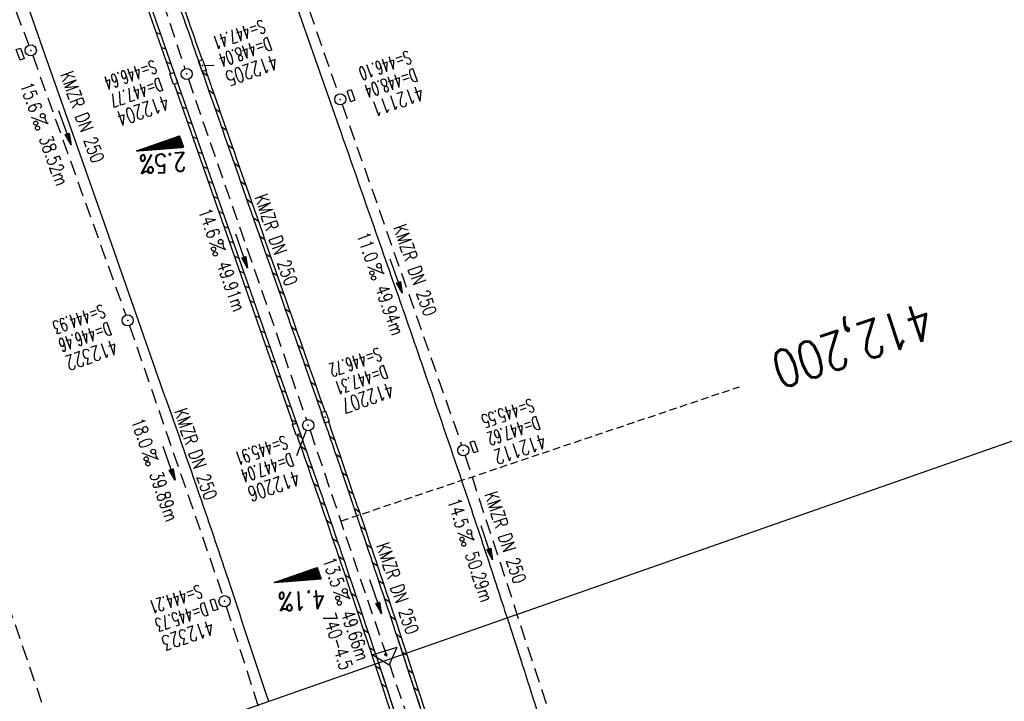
# Model space of a CAD drawing. Extents: x 232973 to 447511, y -373687 to 444035.
# Tile 6 of 40: x 447212 to 447344, y 443067 to 443158. Entities that reach past the tile are written whole.
import ezdxf
from ezdxf.enums import TextEntityAlignment as Align

# ---------------------------------------------------------------- set-up
doc = ezdxf.new("R2010")
doc.units = 0
doc.header["$LTSCALE"] = 2
doc.header["$MEASUREMENT"] = 0
for name, pattern in [('AUSGEZOGEN', [0]), ('GESTRICH-X2', [1.5, 1, -0.5]), ('GESTRICHELT', [0.75, 0.5, -0.25])]:
    doc.linetypes.add(name, pattern=pattern)
doc.layers.get('0').update_dxf_attribs({"linetype": 'AUSGEZOGEN'})
for name, color, linetype in [('FBR', 8, 'CONTINUOUS'), ('GEF', 7, 'CONTINUOUS'), ('HEKTOM', 250, 'GESTRICHELT'), ('KANAL', 7, 'GESTRICH-X2'), ('Netzknoten_PKT', 7, 'CONTINUOUS'), ('Netzknoten_PKT-NR', 7, 'CONTINUOUS'), ('Netzknoten_SIGNATUR', 7, 'CONTINUOUS'), ('PFEIL', 7, 'CONTINUOUS'), ('Planeinteilung', 6, 'CONTINUOUS'), ('RAHMEN', 250, 'AUSGEZOGEN'), ('SCHACHTNR', 6, 'CONTINUOUS'), ('SCHLITZRINNE', 8, 'AUSGEZOGEN'), ('SCHSYMBOL', 7, 'AUSGEZOGEN'), ('TEXTO', 4, 'CONTINUOUS'), ('TEXTU', 4, 'CONTINUOUS')]:
    doc.layers.add(name, color=color, linetype=linetype)
doc.styles.add('ROMANS', font='romans.shx', dxfattribs={"width": 0.8})

# ---------------------------------------------------------------- blocks, each defined once
blk = doc.blocks.new('GST')
at = {"color": 0}
blk.add_circle((0, 0), 0.75, dxfattribs=at)
blk.add_point((0, 0), dxfattribs=at)
blk = doc.blocks.new('17')
blk.add_lwpolyline([(-0.76, -1.22), (0.75, -1.22), (0.75, -1.8), (-0.76, -1.8)], close=True)
blk.add_blockref('GST', (0, 0))
blk = doc.blocks.new('PROM')
blk.add_line((1.57, 1.82), (0.02, 0.02))
for centre, radius in [((0.32, 1.51), 0.317), ((0.94, 0.29), 0.283), ((1.64, 0.29), 0.283)]:
    blk.add_circle(centre, radius)
blk.add_arc((0.99, 2.68), 1.03, 239.1414, 303.3549)
blk = doc.blocks.new('PFEIL2')
at = {"color": 0}
for p, q in [((0.88, 0), (-2.4, -0.01)), ((0.88, -0.27), (0.88, 0.28)), ((0.88, 0.28), (2.43, 0.01)), ((0.91, 0.27), (0.88, 0.26)), ((0.97, 0.26), (0.88, 0.25)), ((1.02, 0.25), (0.88, 0.23)), ((1.07, 0.24), (0.88, 0.21)), ((1.13, 0.23), (0.88, 0.19)), ((1.18, 0.22), (0.88, 0.17)), ((1.24, 0.21), (0.88, 0.15)), ((1.29, 0.21), (0.88, 0.14)), ((1.34, 0.2), (0.88, 0.12)), ((1.4, 0.19), (0.88, 0.1)), ((1.45, 0.18), (0.88, 0.08)), ((1.51, 0.17), (0.88, 0.06)), ((1.56, 0.16), (0.88, 0.04)), ((1.61, 0.15), (0.88, 0.02)), ((1.67, 0.14), (0.88, 0.01)), ((1.72, 0.13), (0.88, -0.01)), ((1.78, 0.12), (0.88, -0.03)), ((1.83, 0.11), (0.88, -0.05)), ((1.88, 0.1), (0.88, -0.07)), ((1.94, 0.09), (0.88, -0.09)), ((2.05, 0.08), (0.88, -0.12)), ((1.99, 0.08), (0.88, -0.11)), ((2.1, 0.07), (0.88, -0.14)), ((2.15, 0.06), (0.88, -0.16)), ((2.21, 0.05), (0.88, -0.18)), ((2.26, 0.04), (0.88, -0.2)), ((2.32, 0.03), (0.88, -0.22)), ((2.37, 0.02), (0.88, -0.23)), ((2.42, 0.01), (0.88, -0.25)), ((2.43, 0.01), (0.88, -0.27))]:
    blk.add_line(p, q, dxfattribs=at)
blk = doc.blocks.new('13')
blk.add_lwpolyline([(0.76, 1.22), (-0.75, 1.22), (-0.75, 1.8), (0.76, 1.8)], close=True)
at = {"rotation": 180}
blk.add_blockref('GST', (0, 0), dxfattribs=at)
blk = doc.blocks.new('10')
blk.add_blockref('GST', (0, 0))
blk = doc.blocks.new('30')
at = {"color": 0}
for p, q in [((-0.75, -0.29), (-0.75, 0.29)), ((-0.75, 0.29), (0.75, 0.29)), ((0.75, 0.29), (0.75, -0.29)), ((0.75, -0.29), (-0.75, -0.29))]:
    blk.add_line(p, q, dxfattribs=at)
blk.add_point((0, 0), dxfattribs=at)
blk = doc.blocks.new('PKT')
at = {"color": 0}
blk.add_circle((0, 0), 0.15, dxfattribs=at)
blk.add_point((0, 0), dxfattribs=at)
blk = doc.blocks.new('Station_Netzknoten')
at = {"layer": 'Netzknoten_SIGNATUR'}
for p, q in [((-1.75, 0.5), (1.75, 0.5)), ((0, -1.5), (-1.75, 0.5)), ((0, -1.5), (1.75, 0.5))]:
    blk.add_line(p, q, dxfattribs=at)
blk.add_point((0, 0), dxfattribs=at)
blk = doc.blocks.new('*X5')
at = {"color": 0}
for p, q in [((725.83, 193.84), (727.44, 195.45)), ((725.83, 193.85), (727.43, 195.45)), ((725.83, 193.86), (727.42, 195.45)), ((725.83, 193.87), (727.41, 195.45)), ((725.83, 193.88), (727.4, 195.45)), ((725.83, 193.89), (727.39, 195.45)), ((725.83, 193.9), (727.38, 195.45)), ((725.83, 193.91), (727.37, 195.45)), ((725.83, 193.91), (727.37, 195.45)), ((725.83, 193.92), (727.36, 195.45)), ((725.83, 193.93), (727.35, 195.45)), ((725.83, 193.94), (727.34, 195.45)), ((725.83, 193.95), (727.33, 195.45)), ((725.83, 193.96), (727.32, 195.45)), ((725.83, 193.97), (727.31, 195.45)), ((725.83, 193.98), (727.3, 195.45)), ((725.83, 193.99), (727.29, 195.45)), ((725.83, 193.99), (727.29, 195.45)), ((725.83, 194), (727.28, 195.45)), ((725.83, 194.01), (727.27, 195.45)), ((725.83, 194.02), (727.26, 195.45)), ((725.83, 194.03), (727.25, 195.45)), ((725.83, 194.04), (727.24, 195.45)), ((725.83, 194.05), (727.23, 195.45)), ((725.83, 194.06), (727.22, 195.45)), ((725.83, 194.06), (727.21, 195.45)), ((725.83, 194.07), (727.21, 195.45)), ((725.83, 194.08), (727.2, 195.45)), ((725.83, 194.09), (727.19, 195.45)), ((725.83, 194.1), (727.18, 195.45)), ((725.83, 194.11), (727.17, 195.45)), ((725.83, 194.12), (727.16, 195.45)), ((725.83, 194.13), (727.15, 195.45)), ((725.83, 194.14), (727.14, 195.45)), ((725.83, 194.14), (727.14, 195.45)), ((725.83, 194.15), (727.13, 195.45)), ((725.83, 194.16), (727.12, 195.45)), ((725.83, 194.17), (727.11, 195.45)), ((725.83, 194.18), (727.1, 195.45)), ((725.83, 194.19), (727.09, 195.45)), ((725.83, 194.2), (727.08, 195.45)), ((725.83, 194.21), (727.07, 195.45)), ((725.83, 194.21), (727.06, 195.45)), ((725.83, 194.22), (727.06, 195.45)), ((725.83, 194.23), (727.05, 195.45)), ((725.83, 194.24), (727.04, 195.45)), ((725.83, 194.25), (727.03, 195.45)), ((725.83, 194.26), (727.02, 195.45)), ((725.83, 194.27), (727.01, 195.45)), ((725.83, 194.28), (727, 195.45)), ((725.83, 194.29), (726.99, 195.45)), ((725.83, 194.29), (726.99, 195.45)), ((725.83, 194.3), (726.98, 195.45)), ((725.83, 194.31), (726.97, 195.45)), ((725.83, 194.32), (726.96, 195.45)), ((725.83, 194.33), (726.95, 195.45)), ((725.83, 194.34), (726.94, 195.45)), ((725.83, 194.35), (726.93, 195.45)), ((725.83, 194.36), (726.92, 195.45)), ((725.83, 194.37), (726.91, 195.45)), ((725.83, 194.37), (726.91, 195.45)), ((725.83, 194.38), (726.9, 195.45)), ((725.83, 194.39), (726.89, 195.45)), ((725.83, 194.4), (726.88, 195.45)), ((725.83, 194.41), (726.87, 195.45)), ((725.83, 194.42), (726.86, 195.45)), ((725.83, 194.43), (726.85, 195.45)), ((725.83, 194.44), (726.84, 195.45)), ((725.83, 194.44), (726.83, 195.45)), ((725.83, 194.45), (726.83, 195.45)), ((725.83, 194.46), (726.82, 195.45)), ((725.83, 194.47), (726.81, 195.45)), ((725.83, 194.48), (726.8, 195.45)), ((725.83, 194.49), (726.79, 195.45)), ((725.83, 194.5), (726.78, 195.45)), ((725.83, 194.51), (726.77, 195.45)), ((725.83, 194.52), (726.76, 195.45)), ((725.83, 194.52), (726.76, 195.45)), ((725.83, 194.53), (726.75, 195.45)), ((725.83, 194.54), (726.74, 195.45)), ((725.83, 194.55), (726.73, 195.45)), ((725.83, 194.56), (726.72, 195.45)), ((725.83, 194.57), (726.71, 195.45)), ((725.83, 194.58), (726.7, 195.45)), ((725.83, 194.59), (726.69, 195.45)), ((725.83, 194.59), (726.68, 195.45)), ((725.83, 194.6), (726.68, 195.45)), ((725.83, 194.61), (726.67, 195.45)), ((725.83, 194.62), (726.66, 195.45)), ((725.83, 194.63), (726.65, 195.45)), ((725.83, 194.64), (726.64, 195.45)), ((725.83, 194.65), (726.63, 195.45)), ((725.83, 194.66), (726.62, 195.45)), ((725.83, 194.67), (726.61, 195.45)), ((725.83, 194.67), (726.61, 195.45)), ((725.83, 194.68), (726.6, 195.45)), ((725.83, 194.69), (726.59, 195.45)), ((725.83, 194.7), (726.58, 195.45)), ((725.83, 194.71), (726.57, 195.45)), ((725.83, 194.72), (726.56, 195.45)), ((725.83, 194.73), (726.55, 195.45)), ((725.83, 194.74), (726.54, 195.45)), ((725.83, 194.75), (726.53, 195.45)), ((725.83, 194.75), (726.53, 195.45)), ((725.83, 194.76), (726.52, 195.45)), ((725.83, 194.77), (726.51, 195.45)), ((725.83, 194.78), (726.5, 195.45)), ((725.83, 194.79), (726.49, 195.45)), ((725.83, 194.8), (726.48, 195.45)), ((725.83, 194.81), (726.47, 195.45)), ((725.83, 194.82), (726.46, 195.45)), ((725.83, 194.82), (726.45, 195.45)), ((725.83, 194.83), (726.45, 195.45)), ((725.83, 194.84), (726.44, 195.45)), ((725.83, 194.85), (726.43, 195.45)), ((725.83, 194.86), (726.42, 195.45)), ((725.83, 194.87), (726.41, 195.45)), ((725.83, 194.88), (726.4, 195.45)), ((725.83, 194.89), (726.39, 195.45)), ((725.83, 194.9), (726.38, 195.45)), ((725.83, 194.9), (726.38, 195.45)), ((725.83, 194.91), (726.37, 195.45)), ((725.83, 194.92), (726.36, 195.45)), ((725.83, 194.93), (726.35, 195.45)), ((725.83, 194.94), (726.34, 195.45)), ((725.83, 194.95), (726.33, 195.45)), ((725.83, 194.96), (726.32, 195.45)), ((725.83, 194.97), (726.31, 195.45)), ((725.83, 194.98), (726.3, 195.45)), ((725.83, 194.98), (726.3, 195.45)), ((725.83, 194.99), (726.29, 195.45)), ((725.83, 195), (726.28, 195.45)), ((725.83, 195.01), (726.27, 195.45)), ((725.83, 195.02), (726.26, 195.45)), ((725.83, 195.03), (726.25, 195.45)), ((725.83, 195.04), (726.24, 195.45)), ((725.83, 195.05), (726.23, 195.45)), ((725.83, 195.05), (726.22, 195.45)), ((725.83, 195.06), (726.22, 195.45)), ((725.83, 195.07), (726.21, 195.45)), ((725.83, 195.08), (726.2, 195.45)), ((725.83, 195.09), (726.19, 195.45)), ((725.83, 195.1), (726.18, 195.45)), ((725.83, 195.11), (726.17, 195.45)), ((725.83, 195.12), (726.16, 195.45)), ((725.83, 195.13), (726.15, 195.45)), ((725.83, 195.13), (726.15, 195.45)), ((725.83, 195.14), (726.14, 195.45)), ((725.83, 195.15), (726.13, 195.45)), ((725.83, 195.16), (726.12, 195.45)), ((725.83, 195.17), (726.11, 195.45)), ((725.83, 195.18), (726.1, 195.45)), ((725.83, 195.19), (726.09, 195.45)), ((725.83, 195.2), (726.08, 195.45)), ((725.83, 195.2), (726.07, 195.45)), ((725.83, 195.21), (726.07, 195.45)), ((725.83, 195.22), (726.06, 195.45)), ((725.83, 195.23), (726.05, 195.45)), ((725.83, 195.24), (726.04, 195.45)), ((725.83, 195.25), (726.03, 195.45)), ((725.83, 195.26), (726.02, 195.45)), ((725.83, 195.27), (726.01, 195.45)), ((725.83, 195.28), (726, 195.45)), ((725.83, 195.28), (726, 195.45)), ((725.83, 195.29), (725.99, 195.45)), ((725.83, 195.3), (725.98, 195.45)), ((725.83, 195.31), (725.97, 195.45)), ((725.83, 195.32), (725.96, 195.45)), ((725.83, 195.33), (725.95, 195.45)), ((725.83, 195.34), (725.94, 195.45)), ((725.83, 195.35), (725.93, 195.45)), ((725.83, 195.36), (725.92, 195.45)), ((725.83, 195.36), (725.92, 195.45)), ((725.83, 195.37), (725.91, 195.45)), ((725.83, 195.38), (725.9, 195.45)), ((725.83, 195.39), (725.89, 195.45)), ((725.83, 195.4), (725.88, 195.45)), ((725.83, 195.41), (725.87, 195.45)), ((725.83, 195.42), (725.86, 195.45)), ((725.83, 195.43), (725.85, 195.45)), ((725.83, 195.43), (725.84, 195.45)), ((725.83, 195.44), (725.84, 195.45)), ((725.83, 193.83), (727.43, 195.43)), ((725.83, 193.82), (727.43, 195.42)), ((725.83, 193.81), (727.43, 195.41)), ((725.83, 193.8), (727.42, 195.4)), ((725.83, 193.79), (727.42, 195.38)), ((725.83, 193.78), (727.42, 195.37)), ((725.83, 193.77), (727.41, 195.36)), ((725.83, 193.76), (727.41, 195.35)), ((725.83, 193.76), (727.41, 195.34)), ((725.83, 193.75), (727.4, 195.32)), ((725.83, 193.74), (727.4, 195.31)), ((725.83, 193.73), (727.4, 195.3)), ((725.83, 193.72), (727.4, 195.29)), ((725.83, 193.71), (727.39, 195.28)), ((725.83, 193.7), (727.39, 195.26)), ((725.83, 193.69), (727.39, 195.25)), ((725.83, 193.68), (727.38, 195.24)), ((725.83, 193.68), (727.38, 195.23)), ((725.83, 193.67), (727.38, 195.22)), ((725.83, 193.66), (727.37, 195.2)), ((725.83, 193.65), (727.37, 195.19)), ((725.83, 193.64), (727.37, 195.18)), ((725.83, 193.63), (727.36, 195.17)), ((725.83, 193.62), (727.36, 195.16)), ((725.83, 193.61), (727.36, 195.14)), ((725.83, 193.61), (727.35, 195.13)), ((725.83, 193.6), (727.35, 195.12)), ((725.83, 193.59), (727.35, 195.11)), ((725.83, 193.58), (727.34, 195.1)), ((725.83, 193.57), (727.34, 195.08)), ((725.83, 193.56), (727.34, 195.07)), ((725.83, 193.55), (727.34, 195.06)), ((725.83, 193.54), (727.33, 195.05)), ((725.83, 193.53), (727.33, 195.04)), ((725.83, 193.53), (727.33, 195.02)), ((725.83, 193.52), (727.32, 195.01)), ((725.83, 193.51), (727.32, 195)), ((725.83, 193.5), (727.32, 194.99)), ((725.83, 193.49), (727.31, 194.98)), ((725.83, 193.48), (727.31, 194.96)), ((725.83, 193.47), (727.31, 194.95)), ((725.83, 193.46), (727.3, 194.94)), ((725.83, 193.45), (727.3, 194.93)), ((725.83, 193.45), (727.3, 194.92)), ((725.83, 193.44), (727.29, 194.91)), ((725.83, 193.43), (727.29, 194.89)), ((725.83, 193.42), (727.29, 194.88)), ((725.83, 193.41), (727.29, 194.87)), ((725.83, 193.4), (727.28, 194.86)), ((725.83, 193.39), (727.28, 194.85)), ((725.83, 193.38), (727.28, 194.83)), ((725.83, 193.38), (727.27, 194.82)), ((725.83, 193.37), (727.27, 194.81)), ((725.83, 193.36), (727.27, 194.8)), ((725.83, 193.35), (727.26, 194.79)), ((725.83, 193.34), (727.26, 194.77)), ((725.83, 193.33), (727.26, 194.76)), ((725.83, 193.32), (727.25, 194.75)), ((725.83, 193.31), (727.25, 194.74)), ((725.83, 193.3), (727.25, 194.73)), ((725.83, 193.3), (727.24, 194.71)), ((725.83, 193.29), (727.24, 194.7)), ((725.83, 193.28), (727.24, 194.69)), ((725.83, 193.27), (727.23, 194.68)), ((725.83, 193.26), (727.23, 194.67)), ((725.83, 193.25), (727.23, 194.65)), ((725.83, 193.24), (727.23, 194.64)), ((725.83, 193.23), (727.22, 194.63)), ((725.83, 193.22), (727.22, 194.62)), ((725.83, 193.22), (727.22, 194.61)), ((725.83, 193.21), (727.21, 194.59)), ((725.83, 193.2), (727.21, 194.58)), ((725.83, 193.19), (727.21, 194.57)), ((725.83, 193.18), (727.2, 194.56)), ((725.83, 193.17), (727.2, 194.55)), ((725.83, 193.16), (727.2, 194.53)), ((725.83, 193.15), (727.19, 194.52)), ((725.83, 193.15), (727.19, 194.51)), ((725.83, 193.14), (727.19, 194.5)), ((725.83, 193.13), (727.18, 194.49)), ((725.83, 193.12), (727.18, 194.47)), ((725.83, 193.11), (727.18, 194.46)), ((725.83, 193.1), (727.17, 194.45)), ((725.83, 193.09), (727.17, 194.44)), ((725.83, 193.08), (727.17, 194.43)), ((725.83, 193.07), (727.17, 194.41)), ((725.83, 193.07), (727.16, 194.4)), ((725.83, 193.06), (727.16, 194.39)), ((725.83, 193.05), (727.16, 194.38)), ((725.83, 193.04), (727.15, 194.37)), ((725.83, 193.03), (727.15, 194.35)), ((725.83, 193.02), (727.15, 194.34)), ((725.83, 193.01), (727.14, 194.33)), ((725.83, 193), (727.14, 194.32)), ((725.83, 193), (727.14, 194.31)), ((725.83, 192.99), (727.13, 194.29)), ((725.83, 192.98), (727.13, 194.28)), ((725.83, 192.97), (727.13, 194.27)), ((725.83, 192.96), (727.12, 194.26)), ((725.83, 192.95), (727.12, 194.25)), ((725.83, 192.94), (727.12, 194.23)), ((725.83, 192.93), (727.11, 194.22)), ((725.83, 192.92), (727.11, 194.21)), ((725.83, 192.92), (727.11, 194.2)), ((725.83, 192.91), (727.11, 194.19)), ((725.83, 192.9), (727.1, 194.17)), ((725.83, 192.89), (727.1, 194.16)), ((725.83, 192.88), (727.1, 194.15)), ((725.83, 192.87), (727.09, 194.14)), ((725.83, 192.86), (727.09, 194.13)), ((725.83, 192.85), (727.09, 194.11)), ((725.83, 192.84), (727.08, 194.1)), ((725.83, 192.84), (727.08, 194.09)), ((725.83, 192.83), (727.08, 194.08)), ((725.83, 192.82), (727.07, 194.07)), ((725.83, 192.81), (727.07, 194.05)), ((725.83, 192.8), (727.07, 194.04)), ((725.83, 192.79), (727.06, 194.03)), ((725.83, 192.78), (727.06, 194.02)), ((725.83, 192.77), (727.06, 194.01)), ((725.83, 192.77), (727.05, 193.99)), ((725.83, 192.76), (727.05, 193.98)), ((725.83, 192.75), (727.05, 193.97)), ((725.83, 192.74), (727.05, 193.96)), ((725.83, 192.73), (727.04, 193.95)), ((725.83, 192.72), (727.04, 193.93)), ((725.83, 192.71), (727.04, 193.92)), ((725.83, 192.7), (727.03, 193.91)), ((725.83, 192.69), (727.03, 193.9)), ((725.83, 192.69), (727.03, 193.89)), ((725.83, 192.68), (727.02, 193.87)), ((725.83, 192.67), (727.02, 193.86)), ((725.83, 192.66), (727.02, 193.85)), ((725.83, 192.65), (727.01, 193.84)), ((725.83, 192.64), (727.01, 193.83)), ((725.83, 192.63), (727.01, 193.81)), ((725.83, 192.62), (727, 193.8)), ((725.83, 192.62), (727, 193.79)), ((725.83, 192.61), (727, 193.78)), ((725.83, 192.6), (726.99, 193.77)), ((725.83, 192.59), (726.99, 193.75)), ((725.83, 192.58), (726.99, 193.74)), ((725.83, 192.57), (726.99, 193.73)), ((725.83, 192.56), (726.98, 193.72)), ((725.83, 192.55), (726.98, 193.71)), ((725.83, 192.54), (726.98, 193.69)), ((725.83, 192.54), (726.97, 193.68)), ((725.83, 192.53), (726.97, 193.67)), ((725.83, 192.52), (726.97, 193.66)), ((725.83, 192.51), (726.96, 193.65)), ((725.83, 192.5), (726.96, 193.63)), ((725.83, 192.49), (726.96, 193.62)), ((725.83, 192.48), (726.95, 193.61)), ((725.83, 192.47), (726.95, 193.6)), ((725.83, 192.46), (726.95, 193.59)), ((725.83, 192.46), (726.94, 193.57)), ((725.83, 192.45), (726.94, 193.56)), ((725.83, 192.44), (726.94, 193.55)), ((725.83, 192.43), (726.94, 193.54)), ((725.83, 192.42), (726.93, 193.53)), ((725.83, 192.41), (726.93, 193.51)), ((725.83, 192.4), (726.93, 193.5)), ((725.83, 192.39), (726.92, 193.49)), ((725.83, 192.39), (726.92, 193.48)), ((725.83, 192.38), (726.92, 193.47)), ((725.83, 192.37), (726.91, 193.45)), ((725.83, 192.36), (726.91, 193.44)), ((725.83, 192.35), (726.91, 193.43)), ((725.83, 192.34), (726.9, 193.42)), ((725.83, 192.33), (726.9, 193.41)), ((725.83, 192.32), (726.9, 193.39)), ((725.83, 192.31), (726.89, 193.38)), ((725.83, 192.31), (726.89, 193.37)), ((725.83, 192.3), (726.89, 193.36)), ((725.83, 192.29), (726.88, 193.35)), ((725.83, 192.28), (726.88, 193.33)), ((725.83, 192.27), (726.88, 193.32)), ((725.83, 192.26), (726.88, 193.31)), ((725.83, 192.25), (726.87, 193.3)), ((725.83, 192.24), (726.87, 193.29)), ((725.83, 192.24), (726.87, 193.27)), ((725.83, 192.23), (726.86, 193.26)), ((725.83, 192.22), (726.86, 193.25)), ((725.83, 192.21), (726.86, 193.24)), ((725.83, 192.2), (726.85, 193.23)), ((725.83, 192.19), (726.85, 193.21)), ((725.83, 192.18), (726.85, 193.2)), ((725.83, 192.17), (726.84, 193.19)), ((725.83, 192.16), (726.84, 193.18)), ((725.83, 192.16), (726.84, 193.17)), ((725.83, 192.15), (726.83, 193.15)), ((725.83, 192.14), (726.83, 193.14)), ((725.83, 192.13), (726.83, 193.13)), ((725.83, 192.12), (726.82, 193.12)), ((725.83, 192.11), (726.82, 193.11)), ((725.83, 192.1), (726.82, 193.09)), ((725.83, 192.09), (726.82, 193.08)), ((725.83, 192.08), (726.81, 193.07)), ((725.83, 192.08), (726.81, 193.06)), ((725.83, 192.07), (726.81, 193.05)), ((725.83, 192.06), (726.8, 193.03)), ((725.83, 192.05), (726.8, 193.02)), ((725.83, 192.04), (726.8, 193.01)), ((725.83, 192.03), (726.79, 193)), ((725.83, 192.02), (726.79, 192.99)), ((725.83, 192.01), (726.79, 192.97)), ((725.83, 192.01), (726.78, 192.96)), ((725.83, 192), (726.78, 192.95)), ((725.83, 191.99), (726.78, 192.94)), ((725.83, 191.98), (726.77, 192.93)), ((725.83, 191.97), (726.77, 192.91)), ((725.83, 191.96), (726.77, 192.9)), ((725.83, 191.95), (726.76, 192.89)), ((725.83, 191.94), (726.76, 192.88)), ((725.83, 191.93), (726.76, 192.87)), ((725.83, 191.93), (726.76, 192.85)), ((725.83, 191.92), (726.75, 192.84)), ((725.83, 191.91), (726.75, 192.83)), ((725.83, 191.9), (726.75, 192.82)), ((725.83, 191.89), (726.74, 192.81)), ((725.83, 191.88), (726.74, 192.79)), ((725.83, 191.87), (726.74, 192.78)), ((725.83, 191.86), (726.73, 192.77)), ((725.83, 191.85), (726.73, 192.76)), ((725.83, 191.85), (726.73, 192.75)), ((725.83, 191.84), (726.72, 192.73)), ((725.83, 191.83), (726.72, 192.72)), ((725.83, 191.82), (726.72, 192.71)), ((725.83, 191.81), (726.71, 192.7)), ((725.83, 191.8), (726.71, 192.69)), ((725.83, 191.79), (726.71, 192.67)), ((725.83, 191.78), (726.7, 192.66)), ((725.83, 191.78), (726.7, 192.65)), ((725.83, 191.77), (726.7, 192.64)), ((725.83, 191.76), (726.7, 192.63)), ((725.83, 191.75), (726.69, 192.61)), ((725.83, 191.74), (726.69, 192.6)), ((725.83, 191.73), (726.69, 192.59)), ((725.83, 191.72), (726.68, 192.58)), ((725.83, 191.71), (726.68, 192.57)), ((725.83, 191.7), (726.68, 192.55)), ((725.83, 191.7), (726.67, 192.54)), ((725.83, 191.69), (726.67, 192.53)), ((725.83, 191.68), (726.67, 192.52)), ((725.83, 191.67), (726.66, 192.51)), ((725.83, 191.66), (726.66, 192.49)), ((725.83, 191.65), (726.66, 192.48)), ((725.83, 191.64), (726.65, 192.47)), ((725.83, 191.63), (726.65, 192.46)), ((725.83, 191.63), (726.65, 192.45)), ((725.83, 191.62), (726.64, 192.43)), ((725.83, 191.61), (726.64, 192.42)), ((725.83, 191.6), (726.64, 192.41)), ((725.83, 191.59), (726.64, 192.4)), ((725.83, 191.58), (726.63, 192.39)), ((725.83, 191.57), (726.63, 192.37)), ((725.83, 191.56), (726.63, 192.36)), ((725.83, 191.55), (726.62, 192.35)), ((725.83, 191.55), (726.62, 192.34)), ((725.83, 191.54), (726.62, 192.33)), ((725.83, 191.53), (726.61, 192.31)), ((725.83, 191.52), (726.61, 192.3)), ((725.83, 191.51), (726.61, 192.29)), ((725.83, 191.5), (726.6, 192.28)), ((725.83, 191.49), (726.6, 192.27)), ((725.83, 191.48), (726.6, 192.25)), ((725.83, 191.47), (726.59, 192.24)), ((725.83, 191.47), (726.59, 192.23)), ((725.83, 191.46), (726.59, 192.22)), ((725.83, 191.45), (726.59, 192.21)), ((725.83, 191.44), (726.58, 192.19)), ((725.83, 191.43), (726.58, 192.18)), ((725.83, 191.42), (726.58, 192.17)), ((725.83, 191.41), (726.57, 192.16)), ((725.83, 191.4), (726.57, 192.15)), ((725.83, 191.4), (726.57, 192.13)), ((725.83, 191.39), (726.56, 192.12)), ((725.83, 191.38), (726.56, 192.11)), ((725.83, 191.37), (726.56, 192.1)), ((725.83, 191.36), (726.55, 192.09)), ((725.83, 191.35), (726.55, 192.07)), ((725.83, 191.34), (726.55, 192.06)), ((725.83, 191.33), (726.54, 192.05)), ((725.83, 191.32), (726.54, 192.04)), ((725.83, 191.32), (726.54, 192.03)), ((725.83, 191.31), (726.53, 192.01)), ((725.83, 191.3), (726.53, 192)), ((725.83, 191.29), (726.53, 191.99)), ((725.83, 191.28), (726.53, 191.98)), ((725.83, 191.27), (726.52, 191.97)), ((725.83, 191.26), (726.52, 191.95)), ((725.83, 191.25), (726.52, 191.94)), ((725.83, 191.25), (726.51, 191.93)), ((725.83, 191.24), (726.51, 191.92)), ((725.83, 191.23), (726.51, 191.91)), ((725.83, 191.22), (726.5, 191.89)), ((725.83, 191.21), (726.5, 191.88)), ((725.83, 191.2), (726.5, 191.87)), ((725.83, 191.19), (726.49, 191.86)), ((725.83, 191.18), (726.49, 191.85)), ((725.83, 191.17), (726.49, 191.84)), ((725.83, 191.17), (726.48, 191.82)), ((725.83, 191.16), (726.48, 191.81)), ((725.83, 191.15), (726.48, 191.8)), ((725.83, 191.14), (726.47, 191.79)), ((725.83, 191.13), (726.47, 191.78)), ((725.83, 191.12), (726.47, 191.76)), ((725.83, 191.11), (726.47, 191.75)), ((725.83, 191.1), (726.46, 191.74)), ((725.83, 191.09), (726.46, 191.73)), ((725.83, 191.09), (726.46, 191.72)), ((725.83, 191.08), (726.45, 191.7)), ((725.83, 191.07), (726.45, 191.69)), ((725.83, 191.06), (726.45, 191.68)), ((725.83, 191.05), (726.44, 191.67)), ((725.83, 191.04), (726.44, 191.66)), ((725.83, 191.03), (726.44, 191.64)), ((725.83, 191.02), (726.43, 191.63)), ((725.83, 191.02), (726.43, 191.62)), ((725.83, 191.01), (726.43, 191.61)), ((725.83, 191), (726.42, 191.6)), ((725.83, 190.99), (726.42, 191.58)), ((725.83, 190.98), (726.42, 191.57)), ((725.83, 190.97), (726.41, 191.56)), ((725.83, 190.96), (726.41, 191.55)), ((725.83, 190.95), (726.41, 191.54)), ((725.83, 190.94), (726.41, 191.52)), ((725.83, 190.94), (726.4, 191.51)), ((725.83, 190.93), (726.4, 191.5)), ((725.83, 190.92), (726.4, 191.49)), ((725.83, 190.91), (726.39, 191.48)), ((725.83, 190.9), (726.39, 191.46)), ((725.83, 190.89), (726.39, 191.45)), ((725.83, 190.88), (726.38, 191.44)), ((725.83, 190.87), (726.38, 191.43)), ((725.83, 190.87), (726.38, 191.42)), ((725.83, 190.86), (726.37, 191.4)), ((725.83, 190.85), (726.37, 191.39)), ((725.83, 190.84), (726.37, 191.38)), ((725.83, 190.83), (726.36, 191.37)), ((725.83, 190.82), (726.36, 191.36)), ((725.83, 190.81), (726.36, 191.34)), ((725.83, 190.8), (726.35, 191.33)), ((725.83, 190.79), (726.35, 191.32)), ((725.83, 190.79), (726.35, 191.31)), ((725.83, 190.78), (726.35, 191.3)), ((725.83, 190.77), (726.34, 191.28)), ((725.83, 190.76), (726.34, 191.27)), ((725.83, 190.75), (726.34, 191.26)), ((725.83, 190.74), (726.33, 191.25)), ((725.83, 190.73), (726.33, 191.24)), ((725.83, 190.72), (726.33, 191.22)), ((725.83, 190.71), (726.32, 191.21)), ((725.83, 190.71), (726.32, 191.2)), ((725.83, 190.7), (726.32, 191.19)), ((725.83, 190.69), (726.31, 191.18)), ((725.83, 190.68), (726.31, 191.16)), ((725.83, 190.67), (726.31, 191.15)), ((725.83, 190.66), (726.3, 191.14)), ((725.83, 190.65), (726.3, 191.13)), ((725.83, 190.64), (726.3, 191.12)), ((725.83, 190.64), (726.29, 191.1)), ((725.83, 190.63), (726.29, 191.09)), ((725.83, 190.62), (726.29, 191.08)), ((725.83, 190.61), (726.29, 191.07)), ((725.83, 190.6), (726.28, 191.06)), ((725.83, 190.59), (726.28, 191.04)), ((725.83, 190.58), (726.28, 191.03)), ((725.83, 190.57), (726.27, 191.02)), ((725.83, 190.56), (726.27, 191.01)), ((725.83, 190.56), (726.27, 191)), ((725.83, 190.55), (726.26, 190.98)), ((725.83, 190.54), (726.26, 190.97)), ((725.83, 190.53), (726.26, 190.96)), ((725.83, 190.52), (726.25, 190.95)), ((725.83, 190.51), (726.25, 190.94)), ((725.83, 190.5), (726.25, 190.92)), ((725.83, 190.49), (726.24, 190.91)), ((725.83, 190.48), (726.24, 190.9)), ((725.83, 190.48), (726.24, 190.89)), ((725.83, 190.47), (726.24, 190.88)), ((725.83, 190.46), (726.23, 190.86)), ((725.83, 190.45), (726.23, 190.85)), ((725.83, 190.44), (726.23, 190.84)), ((725.83, 190.43), (726.22, 190.83)), ((725.83, 190.42), (726.22, 190.82)), ((725.83, 190.41), (726.22, 190.8)), ((725.83, 190.41), (726.21, 190.79)), ((725.83, 190.4), (726.21, 190.78)), ((725.83, 190.39), (726.21, 190.77)), ((725.83, 190.38), (726.2, 190.76)), ((725.83, 190.37), (726.2, 190.74)), ((725.83, 190.36), (726.2, 190.73)), ((725.83, 190.35), (726.19, 190.72)), ((725.83, 190.34), (726.19, 190.71)), ((725.83, 190.33), (726.19, 190.7)), ((725.83, 190.33), (726.18, 190.68)), ((725.83, 190.32), (726.18, 190.67)), ((725.83, 190.31), (726.18, 190.66)), ((725.83, 190.3), (726.18, 190.65)), ((725.83, 190.29), (726.17, 190.64)), ((725.83, 190.28), (726.17, 190.62)), ((725.83, 190.27), (726.17, 190.61)), ((725.83, 190.26), (726.16, 190.6)), ((725.83, 190.26), (726.16, 190.59)), ((725.83, 190.25), (726.16, 190.58)), ((725.83, 190.24), (726.15, 190.56)), ((725.83, 190.23), (726.15, 190.55)), ((725.83, 190.22), (726.15, 190.54)), ((725.83, 190.21), (726.14, 190.53)), ((725.83, 190.2), (726.14, 190.52)), ((725.83, 190.19), (726.14, 190.5)), ((725.83, 190.18), (726.13, 190.49)), ((725.83, 190.18), (726.13, 190.48)), ((725.83, 190.17), (726.13, 190.47)), ((725.83, 190.16), (726.12, 190.46)), ((725.83, 190.15), (726.12, 190.44)), ((725.83, 190.14), (726.12, 190.43)), ((725.83, 190.13), (726.12, 190.42)), ((725.83, 190.12), (726.11, 190.41)), ((725.83, 190.11), (726.11, 190.4)), ((725.83, 190.1), (726.11, 190.38)), ((725.83, 190.1), (726.1, 190.37)), ((725.83, 190.09), (726.1, 190.36)), ((725.83, 190.08), (726.1, 190.35)), ((725.83, 190.07), (726.09, 190.34)), ((725.83, 190.06), (726.09, 190.32)), ((725.83, 190.05), (726.09, 190.31)), ((725.83, 190.04), (726.08, 190.3)), ((725.83, 190.03), (726.08, 190.29)), ((725.83, 190.03), (726.08, 190.28)), ((725.83, 190.02), (726.07, 190.26)), ((725.83, 190.01), (726.07, 190.25)), ((725.83, 190), (726.07, 190.24)), ((725.83, 189.99), (726.06, 190.23)), ((725.83, 189.98), (726.06, 190.22)), ((725.83, 189.97), (726.06, 190.2)), ((725.83, 189.96), (726.06, 190.19)), ((725.83, 189.95), (726.05, 190.18)), ((725.83, 189.95), (726.05, 190.17)), ((725.83, 189.94), (726.05, 190.16)), ((725.83, 189.93), (726.04, 190.14)), ((725.83, 189.92), (726.04, 190.13)), ((725.83, 189.91), (726.04, 190.12)), ((725.83, 189.9), (726.03, 190.11)), ((725.83, 189.89), (726.03, 190.1)), ((725.83, 189.88), (726.03, 190.08)), ((725.83, 189.88), (726.02, 190.07)), ((725.83, 189.87), (726.02, 190.06)), ((725.83, 189.86), (726.02, 190.05)), ((725.83, 189.85), (726.01, 190.04)), ((725.83, 189.84), (726.01, 190.02)), ((725.83, 189.83), (726.01, 190.01)), ((725.83, 189.82), (726, 190)), ((725.83, 189.81), (726, 189.99)), ((725.83, 189.8), (726, 189.98)), ((725.83, 189.8), (726, 189.96)), ((725.83, 189.79), (725.99, 189.95)), ((725.83, 189.78), (725.99, 189.94)), ((725.83, 189.77), (725.99, 189.93)), ((725.83, 189.76), (725.98, 189.92)), ((725.83, 189.75), (725.98, 189.9)), ((725.83, 189.74), (725.98, 189.89)), ((725.83, 189.73), (725.97, 189.88)), ((725.83, 189.72), (725.97, 189.87)), ((725.83, 189.72), (725.97, 189.86)), ((725.83, 189.71), (725.96, 189.84)), ((725.83, 189.7), (725.96, 189.83)), ((725.83, 189.69), (725.96, 189.82)), ((725.83, 189.68), (725.95, 189.81)), ((725.83, 189.67), (725.95, 189.8)), ((725.83, 189.66), (725.95, 189.78)), ((725.83, 189.65), (725.94, 189.77)), ((725.83, 189.65), (725.94, 189.76)), ((725.83, 189.64), (725.94, 189.75)), ((725.83, 189.63), (725.94, 189.74)), ((725.83, 189.62), (725.93, 189.72)), ((725.83, 189.61), (725.93, 189.71)), ((725.83, 189.6), (725.93, 189.7)), ((725.83, 189.59), (725.92, 189.69)), ((725.83, 189.58), (725.92, 189.68)), ((725.83, 189.57), (725.92, 189.66)), ((725.83, 189.57), (725.91, 189.65)), ((725.83, 189.56), (725.91, 189.64)), ((725.83, 189.55), (725.91, 189.63)), ((725.83, 189.54), (725.9, 189.62)), ((725.83, 189.53), (725.9, 189.6)), ((725.83, 189.52), (725.9, 189.59)), ((725.83, 189.51), (725.89, 189.58)), ((725.83, 189.5), (725.89, 189.57)), ((725.83, 189.49), (725.89, 189.56)), ((725.83, 189.49), (725.89, 189.54)), ((725.83, 189.48), (725.88, 189.53)), ((725.83, 189.47), (725.88, 189.52)), ((725.83, 189.46), (725.88, 189.51)), ((725.83, 189.45), (725.87, 189.5)), ((725.83, 189.44), (725.87, 189.48)), ((725.83, 189.43), (725.87, 189.47)), ((725.83, 189.42), (725.86, 189.46)), ((725.83, 189.42), (725.86, 189.45)), ((725.83, 189.41), (725.86, 189.44)), ((725.83, 189.4), (725.85, 189.42)), ((725.83, 189.39), (725.85, 189.41)), ((725.83, 189.38), (725.85, 189.4)), ((725.83, 189.37), (725.84, 189.39)), ((725.83, 189.36), (725.84, 189.38)), ((725.83, 189.35), (725.84, 189.36)), ((725.83, 189.34), (725.83, 189.35)), ((725.83, 189.34), (725.83, 189.34))]:
    blk.add_line(p, q, dxfattribs=at)
blk = doc.blocks.new('GEF')
at = {"color": 0}
for p, q in [((0.01, 0.02), (0.01, 6.15)), ((1.62, 6.15), (0.01, 0.02)), ((0.01, 6.15), (1.62, 6.15))]:
    blk.add_line(p, q, dxfattribs=at)
blk.add_blockref('*X5', (-725.82, -189.3), dxfattribs=at)
blk = doc.blocks.new('1135420')
at = {"layer": 'RAHMEN'}
blk.add_line((950, 5), (950, 415), dxfattribs=at)

msp = doc.modelspace()

# ---------------------------------------------------------------- linework, layer by layer
msp.add_lwpolyline([(447232.85, 443151.12), (447233.35, 443149.71), (447232.8, 443149.51), (447232.3, 443150.93)], close=True)
at = {"layer": 'FBR', "flags": 128}
for points in [[(447214.81, 443202.68), (447216.76, 443197.12), (447233.21, 443150.11), (447249.67, 443103.02)], [(447231.73, 443107.39), (447223.54, 443130.85), (447215.25, 443154.36), (447207.03, 443177.9), (447205.68, 443181.66), (447203.06, 443186.99), (447200.73, 443191.83)]]:
    msp.add_lwpolyline(points, dxfattribs=at)
at = {"layer": 'FBR'}
for points in [[(447241.18, 443183.3, 0.000003), (447242.64, 443179.15, -0.000007), (447246.77, 443167.35), (447255.02, 443143.75, -0.000006), (447259.15, 443131.95, 0.000022), (447263.28, 443120.15, 0.000246), (447263.32, 443120.04, -0.000037), (447263.59, 443119.28, -0.001707), (447266.64, 443110.48, -0.001063), (447271.47, 443096.32, -0.001991), (447274.94, 443085.93, -0.000907), (447277.58, 443077.89)], [(447231.73, 443107.39, -0.001423), (447237.17, 443091.76, -0.002808), (447239.85, 443083.82, -0.000028), (447245.54, 443066.68, -0.001301)], [(447249.67, 443103.02, -0.003552), (447260.26, 443071.96, -0.00005), (447260.3, 443071.84, -0.000178)], [(447277.58, 443077.89, -0.000622), (447279.37, 443072.38, -0.001558), (447283.2, 443060.38, -0.001554), (447286.96, 443048.34, -0.001558), (447290.64, 443036.32, -0.001548), (447294.26, 443024.21, -0.001546), (447297.81, 443012.07, -0.001557), (447301.26, 442999.99, -0.001552), (447304.63, 442987.89, -0.001541), (447307.96, 442975.68, -0.001544), (447311.2, 442963.45, -0.001556), (447314.35, 442951.29, -0.001558), (447317.43, 442939.12, -0.001547), (447320.44, 442926.83, -0.001543), (447323.39, 442914.53, -0.001553), (447326.23, 442902.3, -0.000397), (447326.95, 442899.17, -0.000397)], [(447260.3, 443071.84, -0.006879), (447265.35, 443055.92, -0.000178), (447279.03, 443010.64, -0.003558), (447279.7, 443008.37, -0.002845), (447286.53, 442983.97, -0.00292), (447292.92, 442960.11, -0.002719), (447299.15, 442935.73, -0.002813), (447304.91, 442912.1, -0.00248), (447309.35, 442893.01, -0.003108)]]:
    msp.add_lwpolyline(points, format="xyb", dxfattribs=at)
at = {"layer": 'FBR', "flags": 128}
for points in [[(447233.13, 443161.27, 0.000068), (447234.78, 443156.57, -0.000142), (447236.42, 443151.87, -0.000108), (447237.55, 443148.62, 0.000029), (447241.76, 443136.55, 0.000283), (447247.45, 443120.29, -0.000296), (447252.9, 443104.69, -0.001543), (447254.47, 443100.14, -0.000665), (447258.08, 443089.54, -0.002456), (447262.61, 443075.94, -0.000291), (447263.58, 443072.99, -0.000291)], [(447263.58, 443072.99, -0.001526), (447268.59, 443057.5, -0.001154), (447271.07, 443049.66, -0.001184), (447273.46, 443042.01, -0.002933), (447278.18, 443026.45, -0.00276), (447283.01, 443009.86, -0.000806), (447285.45, 443001.24, -0.000978), (447287.43, 442994.13, -0.001489), (447291.98, 442977.53, -0.001531), (447296.31, 442961.35, -0.00108), (447298.56, 442952.74, -0.001192), (447300.57, 442944.93, -0.002293), (447303.95, 442931.39, -0.001714), (447308.33, 442913.22, -0.000896), (447310.39, 442904.49, -0.000964), (447312.27, 442896.36, -0.000313), (447312.77, 442894.21, -0.000313)]]:
    msp.add_lwpolyline(points, format="xyb", dxfattribs=at)
at = {"layer": 'HEKTOM'}
msp.add_line((447255.34, 443090.91), (447308.79, 443108.93), dxfattribs=at)
at = {"layer": 'KANAL'}
for p, q in [((447219.22, 443197.66), (447234.31, 443151.62)), ((447198.81, 443193), (447213.38, 443154.78)), ((447242.12, 443184.97), (447254.94, 443148.22)), ((447213.88, 443153.38), (447226.38, 443118.53)), ((447234.78, 443150.22), (447250.63, 443104.47)), ((447255.44, 443146.81), (447271.47, 443101.09)), ((447226.88, 443117.12), (447239.41, 443080.84)), ((447251.12, 443103.03), (447261.56, 443072.29)), ((447271.94, 443099.66), (447278.9, 443078.36)), ((447239.88, 443079.41), (447244.12, 443066.18))]:
    msp.add_line(p, q, dxfattribs=at)
at = {"layer": 'KANAL', "flags": 128}
for points in [[(447172.66, 443190.53), (447218.3, 443057.15), (447221.62, 443047.44)], [(447251.12, 443103.03), (447261.56, 443072.29), (447266.59, 443057.44)], [(447271.94, 443099.66), (447278.9, 443078.36), (447287.09, 443053.31)], [(447239.88, 443079.41), (447244.12, 443066.18), (447254.44, 443034.09)]]:
    msp.add_lwpolyline(points, dxfattribs=at)
at = {"layer": 'SCHACHTNR'}
for p, q in [((447236.98, 443152.04), (447238.19, 443152.08)), ((447250.61, 443103.06), (447249.32, 443099.64))]:
    msp.add_line(p, q, dxfattribs=at)
at = {"layer": 'SCHLITZRINNE'}
for p, q in [((447230.43, 443156.54), (447231.07, 443156.23)), ((447231.13, 443154.53), (447231.77, 443154.23)), ((447231.83, 443152.53), (447232.47, 443152.22)), ((447233.17, 443150.22), (447233.17, 443150.22)), ((447236.66, 443151.19), (447237.36, 443150.69)), ((447237.51, 443148.74), (447238.21, 443148.24)), ((447237.51, 443148.74), (447237.51, 443148.74)), ((447233.23, 443148.53), (447233.87, 443148.22)), ((447233.93, 443146.52), (447234.57, 443146.22)), ((447238.36, 443146.3), (447239.07, 443145.8)), ((447234.63, 443144.52), (447235.27, 443144.21)), ((447239.21, 443143.86), (447239.92, 443143.36)), ((447235.33, 443142.52), (447235.97, 443142.21)), ((447240.07, 443141.42), (447240.77, 443140.92)), ((447236.03, 443140.52), (447236.67, 443140.21)), ((447236.73, 443138.51), (447237.37, 443138.21)), ((447240.92, 443138.97), (447241.62, 443138.47)), ((447237.43, 443136.51), (447238.07, 443136.2)), ((447241.77, 443136.53), (447242.47, 443136.03)), ((447238.13, 443134.51), (447238.77, 443134.2)), ((447242.62, 443134.09), (447243.33, 443133.59)), ((447238.83, 443132.51), (447239.47, 443132.2)), ((447243.48, 443131.64), (447244.18, 443131.15)), ((447239.53, 443130.5), (447240.17, 443130.2)), ((447244.33, 443129.2), (447245.03, 443128.7)), ((447240.23, 443128.5), (447240.87, 443128.19)), ((447240.93, 443126.5), (447241.57, 443126.19)), ((447245.18, 443126.76), (447245.89, 443126.26)), ((447241.63, 443124.5), (447242.27, 443124.19)), ((447246.04, 443124.31), (447246.74, 443123.81)), ((447242.33, 443122.49), (447242.97, 443122.19)), ((447246.89, 443121.87), (447247.6, 443121.37)), ((447243.03, 443120.49), (447243.67, 443120.18)), ((447243.73, 443118.49), (447244.37, 443118.18)), ((447247.75, 443119.42), (447248.45, 443118.92)), ((447248.61, 443116.98), (447249.31, 443116.48)), ((447244.43, 443116.49), (447245.07, 443116.18)), ((447245.13, 443114.48), (447245.77, 443114.18)), ((447249.46, 443114.53), (447250.16, 443114.03)), ((447245.83, 443112.48), (447246.47, 443112.17)), ((447250.31, 443112.09), (447251.02, 443111.59)), ((447246.53, 443110.48), (447247.17, 443110.17)), ((447251.17, 443109.64), (447251.87, 443109.15)), ((447247.23, 443108.48), (447247.87, 443108.17)), ((447247.93, 443106.47), (447248.57, 443106.17)), ((447252.02, 443107.2), (447252.72, 443106.7)), ((447248.63, 443104.47), (447249.27, 443104.17)), ((447249.38, 443102.45), (447249.97, 443102.16)), ((447253.72, 443102.32), (447254.42, 443101.82)), ((447249.87, 443100.92), (447250.58, 443100.41)), ((447254.55, 443099.89), (447255.25, 443099.4)), ((447250.73, 443098.45), (447251.44, 443097.94)), ((447255.38, 443097.46), (447256.08, 443096.97)), ((447251.58, 443095.99), (447252.29, 443095.48)), ((447256.21, 443095.04), (447256.9, 443094.55)), ((447252.43, 443093.53), (447253.13, 443093.02)), ((447257.03, 443092.62), (447257.73, 443092.12)), ((447253.27, 443091.07), (447253.98, 443090.56)), ((447257.85, 443090.2), (447258.55, 443089.7)), ((447254.11, 443088.61), (447254.82, 443088.11)), ((447258.67, 443087.78), (447259.37, 443087.29)), ((447254.95, 443086.16), (447255.65, 443085.66)), ((447259.48, 443085.36), (447260.18, 443084.87)), ((447255.78, 443083.71), (447256.48, 443083.21)), ((447260.29, 443082.95), (447260.98, 443082.46)), ((447256.61, 443081.26), (447257.31, 443080.76)), ((447261.09, 443080.55), (447261.78, 443080.06)), ((447257.43, 443078.82), (447258.13, 443078.32)), ((447261.89, 443078.14), (447262.57, 443077.66)), ((447258.25, 443076.38), (447258.95, 443075.88)), ((447262.67, 443075.75), (447263.36, 443075.26)), ((447259.07, 443073.94), (447259.76, 443073.44)), ((447263.46, 443073.35), (447264.14, 443072.87)), ((447259.88, 443071.51), (447260.57, 443071.01)), ((447264.24, 443070.96), (447264.92, 443070.48)), ((447260.68, 443069.08), (447261.37, 443068.58)), ((447265.02, 443068.57), (447265.7, 443068.09))]:
    msp.add_line(p, q, dxfattribs=at)
at = {"layer": 'SCHLITZRINNE', "flags": 128}
for points in [[(447214.81, 443202.68), (447216.76, 443197.12), (447233.21, 443150.11), (447249.67, 443103.02)], [(447216.39, 443196.65), (447232.38, 443150.96)], [(447232.88, 443149.54), (447248.85, 443103.85)]]:
    msp.add_lwpolyline(points, dxfattribs=at)
at = {"layer": 'SCHLITZRINNE'}
for points in [[(447233.13, 443161.27, 0.000068), (447234.78, 443156.57, -0.000142), (447236.42, 443151.87, -0.000108), (447237.55, 443148.62, 0.000029), (447241.76, 443136.55, 0.000283), (447247.45, 443120.29, -0.000296), (447252.9, 443104.69, -0.001543), (447254.47, 443100.14, -0.000665), (447258.08, 443089.54, -0.002456), (447262.61, 443075.94, -0.001817), (447268.59, 443057.5, -0.001154), (447271.07, 443049.66, -0.001184), (447273.46, 443042.01, -0.002933), (447278.18, 443026.45, -0.00276), (447283.01, 443009.86, -0.000806), (447285.45, 443001.24, -0.000978), (447287.43, 442994.13, -0.001489), (447291.98, 442977.53, -0.001531)], [(447233.61, 443161.43, 0.000068), (447235.25, 443156.74, -0.000028), (447236.62, 443152.82, -0.000108)], [(447237.11, 443151.4, -0.000086), (447238.02, 443148.79, 0.000029), (447242.23, 443136.72, 0.000283), (447247.92, 443120.45, -0.000281), (447253.1, 443105.63, -0.001543)], [(447253.59, 443104.21, -0.001324), (447254.94, 443100.3, -0.000665), (447258.55, 443089.7, -0.002456), (447263.09, 443076.09, -0.00174), (447268.81, 443058.44, -0.001154)], [(447249.35, 443102.44, -0.003504), (447259.78, 443071.8, -0.006485), (447264.56, 443056.81, -0.000178)], [(447249.67, 443103.02, -0.003552), (447260.26, 443071.96, -0.006929), (447265.35, 443055.92, -0.000178), (447279.03, 443010.64, -0.003558), (447279.7, 443008.37, -0.002845), (447286.53, 442983.97, -0.00292), (447292.92, 442960.11, -0.002719), (447299.15, 442935.73, -0.002813), (447304.91, 442912.1, -0.00248), (447309.35, 442893.01, -0.003108)]]:
    msp.add_lwpolyline(points, format="xyb", dxfattribs=at)
at = {"layer": 'SCHSYMBOL'}
for p, q in [((447232.3, 443150.93), (447232.85, 443151.12)), ((447232.8, 443149.51), (447232.3, 443150.93)), ((447232.85, 443151.12), (447233.35, 443149.71)), ((447233.35, 443149.71), (447232.8, 443149.51))]:
    msp.add_line(p, q, dxfattribs=at)
msp.add_lwpolyline([(447249.32, 443104.02), (447249.82, 443102.6), (447249.27, 443102.41), (447248.77, 443103.83)], close=True, dxfattribs=at)

# ---------------------------------------------------------------- block references
at = {"layer": 'GEF', "rotation": 289.2329370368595}
for p in [(447227.78, 443140.59), (447246.27, 443082.65)]:
    msp.add_blockref('GEF', p, dxfattribs=at)
at = {"layer": 'Netzknoten_PKT'}
msp.add_blockref('PKT', (447261.3, 443072.96), dxfattribs=at)
at = {"layer": 'Netzknoten_SIGNATUR', "rotation": 17.36009345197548}
msp.add_blockref('Station_Netzknoten', (447261.3, 443072.96), dxfattribs=at)
at = {"layer": 'PFEIL'}
for p, rotation in [((447218.22, 443143.71), 289.7261000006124), ((447241.94, 443127.13), 289.0999999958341), ((447262.69, 443123.77), 289.3192000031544), ((447232.19, 443098.65), 289.0285999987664), ((447274.85, 443087.98), 288.0908999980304), ((447259.92, 443080.74), 288.7334000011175)]:
    msp.add_blockref('PFEIL2', p, dxfattribs=dict(at, rotation=rotation))
at = {"layer": 'Planeinteilung', "linetype": 'Continuous', "rotation": 289.2892292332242}
msp.add_blockref('1135420', (446739.88, 443896.21), dxfattribs=at)
at = {"layer": 'SCHSYMBOL'}
for name, p, rotation in [('17', (447213.63, 443154.09), 289.2892000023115), ('30', (447236.67, 443152.04), 289.2892000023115), ('GST', (447234.55, 443150.92), 289.2892000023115), ('13', (447255.18, 443147.51), 289.2892000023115), ('10', (447226.64, 443117.83), 289.2892000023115), ('30', (447253.15, 443104.85), 288.9996000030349), ('GST', (447250.88, 443103.76), 288.9908999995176), ('13', (447271.7, 443100.38), 288.7101999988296), ('17', (447239.64, 443080.12), 288.4548000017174)]:
    msp.add_blockref(name, p, dxfattribs=dict(at, rotation=rotation))
at = {"layer": 'TEXTU'}
for p, rotation in [((447213.7, 443145.1), 289.7261000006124), ((447237.58, 443128.2), 289.0999999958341), ((447258.84, 443124.98), 289.3192000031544), ((447228.54, 443100.03), 289.0285999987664), ((447270.96, 443089.25), 288.0908999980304), ((447254.26, 443081.33), 288.7334000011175)]:
    msp.add_blockref('PROM', p, dxfattribs=dict(at, rotation=rotation))

# ---------------------------------------------------------------- texts
at = {"layer": 'GEF', "style": 'ROMANS', "width": 0.8}
for s, p in [('2.5%%%', (447234.42, 443140.38)), ('4.1%%%', (447253.07, 443081.63))]:
    msp.add_text(s, height=2.5, rotation=183.385, dxfattribs=at).set_placement(p)
at = {"layer": 'HEKTOM', "style": 'ROMANS', "width": 0.8}
msp.add_text('412,200', height=5, rotation=198.6038, dxfattribs=at).set_placement((447333.77, 443120.41))
at = {"layer": 'Netzknoten_PKT-NR', "style": 'ROMANS', "width": 0.75}
msp.add_text('740-4.5', height=1.8, rotation=288.121, dxfattribs=at).set_placement((447255.19, 443070.72), align=Align.RIGHT)
at = {"layer": 'SCHACHTNR', "style": 'ROMANS'}
for s, height, rotation, width, p in [('S=447.41', 1.8, 199.2892, 0.6, (447244.72, 443158.25)), ('D=448.04', 1.8, 199.2892, 0.6, (447245.56, 443155.91)), ('S=446.10', 1.8, 199.2892, 0.6, (447264.31, 443154.11)), ('S=446.64', 1.8, 199.2892, 0.6, (447230.13, 443152.83)), ('412205', 2, 199.2892, 0.7, (447246.38, 443153.53)), ('D=448.04', 1.8, 199.2892, 0.6, (447265.12, 443151.73)), ('D=447.77', 1.8, 199.2892, 0.6, (447230.94, 443150.46)), ('412111', 2, 199.2892, 0.7, (447265.97, 443149.39)), ('412204', 2, 199.2892, 0.7, (447231.78, 443148.11)), ('S=444.93', 1.8, 199.2892, 0.6, (447223.22, 443120.03)), ('D=446.46', 1.8, 199.2892, 0.6, (447224.03, 443117.66)), ('412322', 2, 199.2892, 0.7, (447224.88, 443115.31)), ('S=446.72', 1.8, 198.9996, 0.6, (447260.33, 443114.24)), ('D=447.31', 1.8, 198.9996, 0.6, (447261.15, 443111.87)), ('412207', 2, 198.9996, 0.7, (447261.96, 443109.52)), ('S=445.55', 1.8, 198.7102, 0.6, (447280.83, 443107.38)), ('D=447.62', 1.8, 198.7102, 0.6, (447281.61, 443105.01)), ('412112', 2, 198.7102, 0.7, (447282.43, 443102.63)), ('S=445.91', 1.8, 198.9909, 0.6, (447247.73, 443102.4)), ('D=447.04', 1.8, 198.9909, 0.6, (447248.54, 443100.06)), ('412206', 2, 198.9909, 0.7, (447249.35, 443097.69)), ('S=444.21', 1.8, 198.4548, 0.6, (447236.25, 443082.38)), ('D=445.73', 1.8, 198.4548, 0.6, (447237.06, 443080)), ('412323', 2, 198.4548, 0.7, (447237.84, 443077.62))]:
    msp.add_text(s, height=height, rotation=rotation, dxfattribs=dict(at, width=width)).set_placement(p)
at = {"layer": 'TEXTO', "style": 'ROMANS', "width": 0.75}
for rotation, p in [(289.7261, (447219.7, 443144.83)), (289.1, (447245.72, 443128.35)), (289.3192, (447264.38, 443124.28)), (289.0286, (447234.92, 443099.6)), (288.0909, (447276.5, 443088.41)), (288.7334, (447262.03, 443081.56))]:
    msp.add_text('KMZR DN 250', height=1.8, rotation=rotation, dxfattribs=at).set_placement(p, align=Align.CENTER)
at = {"layer": 'TEXTU', "style": 'ROMANS', "width": 0.75}
for s, rotation, p in [('15.6', 289.7261, (447212.14, 443149.42)), ('38.52m', 289.7261, (447214.71, 443142.26)), ('14.6', 289.1, (447236.09, 443132.53)), ('11.0', 289.3192, (447257.31, 443129.31)), ('49.91m', 289.1, (447238.56, 443125.38)), ('49.94m', 289.3192, (447259.84, 443122.16)), ('18.0', 289.0286, (447227.06, 443104.34)), ('39.89m', 289.0286, (447229.53, 443097.19)), ('14.5', 288.0909, (447269.53, 443093.6)), ('50.29m', 288.0909, (447271.91, 443086.41)), ('13.5', 288.7334, (447252.78, 443085.66)), ('49.66m', 288.7334, (447255.22, 443078.5))]:
    msp.add_text(s, height=1.8, rotation=rotation, dxfattribs=at).set_placement(p)

doc.saveas('drawing.dxf')
